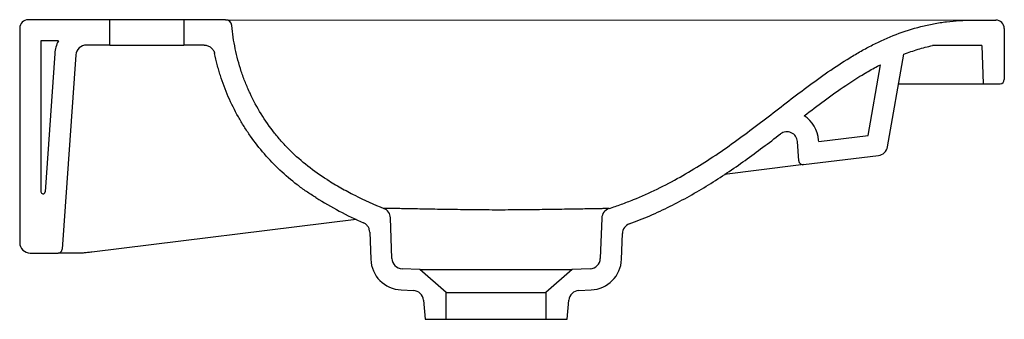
# Model space of a CAD drawing. Header units: millimetres. Extents: x 4586.285 to 4586.75, y 2350.777 to 2350.918.
import ezdxf

# ---------------------------------------------------------------- set-up
doc = ezdxf.new("R2010")
doc.units = ezdxf.units.MM
doc.layers.add('SANINDUSA', color=3, linetype='Continuous')

msp = doc.modelspace()

# ---------------------------------------------------------------- linework, layer by layer
at = {"layer": 'SANINDUSA'}
for p, q in [((4586.327968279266, 2350.918407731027), (4586.289468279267, 2350.918407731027)), ((4586.327968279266, 2350.906407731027), (4586.327968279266, 2350.918407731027)), ((4586.362968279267, 2350.918407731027), (4586.327968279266, 2350.918407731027)), ((4586.362968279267, 2350.918407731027), (4586.362968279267, 2350.906407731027)), ((4586.382677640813, 2350.918407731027), (4586.362968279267, 2350.918407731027)), ((4586.382677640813, 2350.918407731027), (4586.735863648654, 2350.918207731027)), ((4586.735468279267, 2350.918207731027), (4586.746468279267, 2350.918207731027)), ((4586.285468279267, 2350.914407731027), (4586.285468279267, 2350.813207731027)), ((4586.750468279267, 2350.914207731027), (4586.750468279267, 2350.890207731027)), ((4586.295468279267, 2350.908407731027), (4586.295468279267, 2350.837193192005)), ((4586.303731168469, 2350.908407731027), (4586.295468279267, 2350.908407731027)), ((4586.327968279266, 2350.906407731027), (4586.31699766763, 2350.906407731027)), ((4586.327968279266, 2350.906407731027), (4586.362968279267, 2350.906407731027)), ((4586.372631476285, 2350.906407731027), (4586.362968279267, 2350.906407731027)), ((4586.73983971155, 2350.906207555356), (4586.716603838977, 2350.906207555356)), ((4586.73983971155, 2350.906207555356), (4586.740468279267, 2350.888207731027)), ((4586.302034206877, 2350.902454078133), (4586.297465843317, 2350.837123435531)), ((4586.312009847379, 2350.901756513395), (4586.305598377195, 2350.810068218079)), ((4586.695320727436, 2350.858412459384), (4586.703028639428, 2350.902126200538)), ((4586.686115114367, 2350.863792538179), (4586.691998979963, 2350.897161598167)), ((4586.700574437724, 2350.888207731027), (4586.740468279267, 2350.888207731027)), ((4586.740468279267, 2350.888207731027), (4586.748468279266, 2350.888207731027)), ((4586.66280596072, 2350.860930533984), (4586.686115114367, 2350.863792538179)), ((4586.653418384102, 2350.851823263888), (4586.652787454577, 2350.860845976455)), ((4586.66280596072, 2350.860930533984), (4586.662763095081, 2350.861543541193)), ((4586.65565725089, 2350.849977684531), (4586.691006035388, 2350.854317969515)), ((4586.651966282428, 2350.84952449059), (4586.61828742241, 2350.845389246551)), ((4586.65565725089, 2350.849977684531), (4586.651966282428, 2350.84952449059)), ((4586.444434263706, 2350.824042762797), (4586.319557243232, 2350.808709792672)), ((4586.461256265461, 2350.805642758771), (4586.460584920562, 2350.824867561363)), ((4586.560344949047, 2350.824676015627), (4586.559680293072, 2350.805642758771)), ((4586.450815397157, 2350.81809302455), (4586.451262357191, 2350.805293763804)), ((4586.569674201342, 2350.805293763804), (4586.570099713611, 2350.817478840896)), ((4586.290468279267, 2350.808207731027), (4586.303603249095, 2350.808207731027)), ((4586.312029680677, 2350.808207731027), (4586.303603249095, 2350.808207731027)), ((4586.474519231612, 2350.800438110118), (4586.466027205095, 2350.800822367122)), ((4586.486936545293, 2350.789643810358), (4586.474519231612, 2350.800438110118)), ((4586.474519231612, 2350.800438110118), (4586.546417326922, 2350.800438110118)), ((4586.546417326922, 2350.800438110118), (4586.53400001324, 2350.789643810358)), ((4586.554909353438, 2350.800822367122), (4586.546417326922, 2350.800438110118)), ((4586.465575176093, 2350.790832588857), (4586.471390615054, 2350.790569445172)), ((4586.486936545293, 2350.776969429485), (4586.486936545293, 2350.789643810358)), ((4586.486936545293, 2350.789643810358), (4586.53400001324, 2350.789643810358)), ((4586.53400001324, 2350.789643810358), (4586.53400001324, 2350.776969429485)), ((4586.54954594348, 2350.790569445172), (4586.55536138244, 2350.790832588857)), ((4586.476145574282, 2350.786010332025), (4586.476936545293, 2350.776969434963)), ((4586.54400001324, 2350.776969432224), (4586.544790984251, 2350.786010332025)), ((4586.476936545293, 2350.776969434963), (4586.486936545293, 2350.776969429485)), ((4586.486936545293, 2350.776969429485), (4586.53400001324, 2350.776969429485)), ((4586.53400001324, 2350.776969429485), (4586.54400001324, 2350.776969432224))]:
    msp.add_line(p, q, dxfattribs=at)
for centre, radius, start, end in [((4586.289468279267, 2350.914407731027), 0.004000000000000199, 90, 180), ((4586.382677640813, 2350.915407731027), 0.003000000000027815, 4.963417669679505, 90), ((4586.746468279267, 2350.914207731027), 0.003999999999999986, 0, 90), ((4586.31699766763, 2350.901407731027), 0.01500000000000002, 152.1818607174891, 176.0000000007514), ((4586.31699766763, 2350.901407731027), 0.005000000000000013, 90, 176.0000000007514), ((4586.748468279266, 2350.890207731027), 0.002000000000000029, 270, 0), ((4586.647799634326, 2350.860497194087), 0.01500000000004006, 3.999999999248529, 57.02611491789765), ((4586.647799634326, 2350.860497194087), 0.005000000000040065, 3.999999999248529, 127.4892132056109), ((4586.69039668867, 2350.859280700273), 0.004999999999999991, 276.9999999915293, 350.0000000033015), ((4586.655413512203, 2350.851962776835), 0.002000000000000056, 183.9999999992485, 276.9999999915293), ((4586.296468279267, 2350.837193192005), 0.001, 180, 356.0000000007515), ((4586.455587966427, 2350.824693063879), 0.005000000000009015, 2.000000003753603, 68.78725703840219), ((4586.565341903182, 2350.824501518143), 0.005000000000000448, 108.0696538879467, 177.9999999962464), ((4586.575096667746, 2350.817304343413), 0.005000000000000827, 110.2101516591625, 177.9999999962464), ((4586.290468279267, 2350.813207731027), 0.005, 180, 270), ((4586.303603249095, 2350.810207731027), 0.002000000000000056, 270, 356.0000000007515), ((4586.466253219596, 2350.805817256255), 0.01500000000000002, 182.0000000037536, 267.4091818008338), ((4586.466253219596, 2350.805817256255), 0.005000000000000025, 182.0000000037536, 267.4091818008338), ((4586.554683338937, 2350.805817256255), 0.00500000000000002, 272.5908181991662, 357.9999999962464), ((4586.554683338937, 2350.805817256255), 0.015, 272.5908181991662, 357.9999999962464), ((4586.471164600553, 2350.78557455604), 0.005000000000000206, 4.999968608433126, 87.40918180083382), ((4586.549771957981, 2350.78557455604), 0.005000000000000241, 92.59081819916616, 175.0000313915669)]:
    msp.add_arc(centre, radius, start, end, dxfattribs=at)
for points, knots in [([(4586.430617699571, 2350.842919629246), (4586.427439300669, 2350.84487032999), (4586.424407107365, 2350.846988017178), (4586.418623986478, 2350.851544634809), (4586.415873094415, 2350.85398360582), (4586.41195822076, 2350.857883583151), (4586.410688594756, 2350.859223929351), (4586.408838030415, 2350.86129598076), (4586.408230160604, 2350.861996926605), (4586.407032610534, 2350.863419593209), (4586.406442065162, 2350.864142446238), (4586.40355223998, 2350.86778788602), (4586.401432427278, 2350.87081274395), (4586.397563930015, 2350.877072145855), (4586.395815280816, 2350.88030670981), (4586.393472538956, 2350.885316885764), (4586.392738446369, 2350.887013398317), (4586.391365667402, 2350.890460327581), (4586.390725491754, 2350.892215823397), (4586.388970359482, 2350.897507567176), (4586.388014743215, 2350.901079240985), (4586.386523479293, 2350.908308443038), (4586.385987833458, 2350.911965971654), (4586.38566639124, 2350.915667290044)], [0, 0, 0, 0, 0.1249999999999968, 0.1249999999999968, 0.2499999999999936, 0.2499999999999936, 0.3124999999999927, 0.3124999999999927, 0.3437499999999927, 0.3437499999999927, 0.3749999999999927, 0.3749999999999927, 0.499999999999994, 0.499999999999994, 0.6249999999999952, 0.6249999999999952, 0.6874999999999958, 0.6874999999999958, 0.7499999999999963, 0.7499999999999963, 0.8749999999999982, 0.8749999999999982, 1, 1, 1, 1]), ([(4586.563791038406, 2350.829254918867), (4586.564767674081, 2350.829573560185), (4586.565744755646, 2350.829902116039), (4586.567691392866, 2350.830576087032), (4586.568660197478, 2350.83092121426), (4586.571553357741, 2350.831980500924), (4586.573464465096, 2350.832718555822), (4586.57914672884, 2350.835024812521), (4586.582866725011, 2350.836685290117), (4586.59383762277, 2350.842007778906), (4586.600897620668, 2350.846014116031), (4586.611204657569, 2350.852533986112), (4586.61459309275, 2350.85479248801), (4586.621296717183, 2350.859441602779), (4586.624611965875, 2350.861832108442), (4586.634485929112, 2350.869133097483), (4586.640953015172, 2350.874162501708), (4586.653942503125, 2350.884142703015), (4586.660465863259, 2350.889093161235), (4586.670573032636, 2350.896072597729), (4586.673996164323, 2350.898324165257), (4586.679253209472, 2350.901532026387), (4586.681028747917, 2350.902574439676), (4586.684608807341, 2350.904581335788), (4586.686414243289, 2350.905546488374), (4586.695528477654, 2350.910155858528), (4586.703100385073, 2350.913146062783), (4586.712054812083, 2350.91542619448), (4586.713055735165, 2350.915664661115), (4586.715069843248, 2350.916111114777), (4586.716081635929, 2350.916318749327), (4586.719117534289, 2350.916891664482), (4586.721147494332, 2350.917207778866), (4586.72725510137, 2350.917962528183), (4586.731350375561, 2350.918208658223), (4586.735468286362, 2350.918207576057)], [0, 0, 0, 0, 0.01562500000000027, 0.01562500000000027, 0.03125000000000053, 0.03125000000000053, 0.06250000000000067, 0.06250000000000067, 0.1250000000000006, 0.1250000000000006, 0.2500000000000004, 0.2500000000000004, 0.3125000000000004, 0.3125000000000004, 0.3750000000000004, 0.3750000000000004, 0.5000000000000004, 0.5000000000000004, 0.6250000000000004, 0.6250000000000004, 0.6875000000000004, 0.6875000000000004, 0.7187500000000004, 0.7187500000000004, 0.7500000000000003, 0.7500000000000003, 0.8750000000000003, 0.8750000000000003, 0.8906250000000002, 0.8906250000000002, 0.9062500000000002, 0.9062500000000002, 0.9375000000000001, 0.9375000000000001, 1, 1, 1, 1]), ([(4586.372631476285, 2350.906407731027), (4586.373205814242, 2350.906407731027), (4586.373764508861, 2350.906311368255), (4586.37484617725, 2350.905927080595), (4586.375341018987, 2350.90564888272), (4586.376231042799, 2350.904925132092), (4586.376604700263, 2350.904496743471), (4586.377200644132, 2350.903517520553), (4586.377408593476, 2350.902991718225), (4586.377525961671, 2350.902429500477)], [0, 0, 0, 0, 0.25, 0.25, 0.5, 0.5, 0.75, 0.75, 1, 1, 1, 1]), ([(4586.703028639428, 2350.902126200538), (4586.70524016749, 2350.902976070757), (4586.707475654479, 2350.90374625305), (4586.711999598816, 2350.905110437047), (4586.714287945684, 2350.90570480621), (4586.716603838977, 2350.906207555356)], [0, 0, 0, 0, 0.5, 0.5, 1, 1, 1, 1]), ([(4586.425386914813, 2350.834396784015), (4586.423870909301, 2350.835327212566), (4586.422375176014, 2350.83629819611), (4586.419424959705, 2350.838322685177), (4586.417966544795, 2350.83937935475), (4586.413696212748, 2350.842643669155), (4586.410982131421, 2350.844948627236), (4586.405811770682, 2350.849808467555), (4586.403355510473, 2350.852363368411), (4586.398701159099, 2350.857723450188), (4586.396503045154, 2350.860528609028), (4586.393922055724, 2350.864196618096), (4586.39341377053, 2350.864939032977), (4586.392419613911, 2350.866431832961), (4586.391933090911, 2350.867183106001), (4586.390504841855, 2350.869451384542), (4586.389594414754, 2350.87098283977), (4586.386986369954, 2350.875634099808), (4586.38541167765, 2350.878810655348), (4586.382587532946, 2350.885313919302), (4586.381338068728, 2350.888640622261), (4586.379984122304, 2350.892894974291), (4586.379723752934, 2350.893750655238), (4586.379224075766, 2350.895471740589), (4586.378984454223, 2350.896338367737), (4586.378300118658, 2350.898943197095), (4586.37789031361, 2350.900684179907), (4586.377525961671, 2350.902429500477)], [0, 0, 0, 0, 0.0625000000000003, 0.0625000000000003, 0.1250000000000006, 0.1250000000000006, 0.2499999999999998, 0.2499999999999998, 0.3749999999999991, 0.3749999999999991, 0.4999999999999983, 0.4999999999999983, 0.5312499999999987, 0.5312499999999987, 0.5624999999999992, 0.5624999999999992, 0.6250000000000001, 0.6250000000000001, 0.7500000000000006, 0.7500000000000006, 0.8750000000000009, 0.8750000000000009, 0.9062500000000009, 0.9062500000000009, 0.9375000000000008, 0.9375000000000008, 1, 1, 1, 1]), ([(4586.655963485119, 2350.873080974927), (4586.659112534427, 2350.875489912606), (4586.662249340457, 2350.87786306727), (4586.668770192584, 2350.882649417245), (4586.672156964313, 2350.88505459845), (4586.678120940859, 2350.889056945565), (4586.680685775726, 2350.890703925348), (4586.685217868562, 2350.893444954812), (4586.687173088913, 2350.894573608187), (4586.69008703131, 2350.896163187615), (4586.691041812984, 2350.896669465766), (4586.691998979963, 2350.897161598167)], [0.5156412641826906, 0.5156412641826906, 0.5156412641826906, 0.5156412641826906, 0.5766924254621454, 0.5766924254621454, 0.6422154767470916, 0.6422154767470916, 0.6910794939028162, 0.6910794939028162, 0.7276110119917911, 0.7276110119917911, 0.7453623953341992, 0.7453623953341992, 0.7453623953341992, 0.7453623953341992]), ([(4586.573369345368, 2350.821996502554), (4586.575004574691, 2350.82259847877), (4586.576633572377, 2350.823224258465), (4586.579879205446, 2350.82452303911), (4586.581497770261, 2350.825196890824), (4586.586320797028, 2350.827282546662), (4586.58948483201, 2350.828754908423), (4586.598834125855, 2350.833399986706), (4586.60487571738, 2350.836802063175), (4586.616660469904, 2350.844082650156), (4586.622401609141, 2350.847964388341), (4586.633689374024, 2350.856038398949), (4586.6392362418, 2350.860230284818), (4586.644756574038, 2350.86446453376)], [0, 0, 0, 0, 0.06250000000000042, 0.06250000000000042, 0.1250000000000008, 0.1250000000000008, 0.2500000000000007, 0.2500000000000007, 0.5000000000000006, 0.5000000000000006, 0.7500000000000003, 0.7500000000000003, 1, 1, 1, 1]), ([(4586.430617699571, 2350.842919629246), (4586.432764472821, 2350.84160207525), (4586.434930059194, 2350.840320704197), (4586.439299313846, 2350.837848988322), (4586.441503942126, 2350.836657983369), (4586.448186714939, 2350.833239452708), (4586.452732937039, 2350.831164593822), (4586.457397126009, 2350.829354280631)], [0, 0, 0, 0, 0.25, 0.25, 0.5, 0.5, 1, 1, 1, 1]), ([(4586.460144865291, 2350.829299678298), (4586.460140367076, 2350.829299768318), (4586.45941375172, 2350.829314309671), (4586.458549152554, 2350.82933114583), (4586.457560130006, 2350.829350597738), (4586.457451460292, 2350.829353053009), (4586.457397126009, 2350.829354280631)], [0, 0, 0, 0, 0.002136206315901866, 0.3450702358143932, 0.6725385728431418, 1, 1, 1, 1]), ([(4586.560940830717, 2350.829201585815), (4586.56090075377, 2350.829200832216), (4586.560320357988, 2350.829189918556), (4586.558619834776, 2350.829157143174), (4586.555822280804, 2350.829105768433), (4586.552369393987, 2350.829045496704), (4586.548403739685, 2350.828978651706), (4586.543940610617, 2350.828906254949), (4586.539021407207, 2350.82882822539), (4586.533716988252, 2350.828748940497), (4586.528105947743, 2350.828674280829), (4586.522251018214, 2350.828610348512), (4586.516239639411, 2350.828567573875), (4586.510148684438, 2350.828556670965), (4586.504064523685, 2350.828587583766), (4586.498072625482, 2350.828647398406), (4586.492254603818, 2350.828726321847), (4586.486696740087, 2350.82881359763), (4586.481459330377, 2350.82890322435), (4586.476609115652, 2350.828989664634), (4586.47221996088, 2350.829068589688), (4586.468322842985, 2350.829140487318), (4586.464974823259, 2350.829203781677), (4586.462179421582, 2350.829258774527), (4586.460822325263, 2350.829286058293), (4586.460144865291, 2350.829299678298)], [0, 0, 0, 0, 0.003344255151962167, 0.04843162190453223, 0.0933825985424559, 0.1385363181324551, 0.1838307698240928, 0.2289825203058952, 0.2745214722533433, 0.3202069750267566, 0.3657393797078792, 0.4112300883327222, 0.45687617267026, 0.5023595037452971, 0.5478236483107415, 0.5934501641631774, 0.6389213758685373, 0.6842743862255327, 0.7297788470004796, 0.7751378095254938, 0.8202081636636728, 0.8654211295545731, 0.9104936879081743, 0.9553186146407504, 1, 1, 1, 1]), ([(4586.563791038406, 2350.829254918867), (4586.563722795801, 2350.829253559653), (4586.563586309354, 2350.8292508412), (4586.562617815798, 2350.829233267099), (4586.561483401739, 2350.829211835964), (4586.560940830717, 2350.829201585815)], [0, 0, 0, 0, 0.3428434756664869, 0.6856931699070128, 1, 1, 1, 1]), ([(4586.450815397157, 2350.81809302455), (4586.450798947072, 2350.818564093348), (4586.450717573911, 2350.819021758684), (4586.450500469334, 2350.819688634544), (4586.450411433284, 2350.819908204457), (4586.450206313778, 2350.820327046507), (4586.45008978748, 2350.820528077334), (4586.44982898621, 2350.820913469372), (4586.449683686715, 2350.821098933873), (4586.449368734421, 2350.821447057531), (4586.449032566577, 2350.82176960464), (4586.448655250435, 2350.822042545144), (4586.448256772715, 2350.822289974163), (4586.448047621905, 2350.822400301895), (4586.447831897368, 2350.82249520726)], [0, 0, 0, 0, 0.2500000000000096, 0.2500000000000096, 0.375000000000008, 0.375000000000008, 0.5000000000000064, 0.5000000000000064, 0.6250000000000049, 0.6250000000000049, 0.7500000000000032, 0.8750000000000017, 0.8750000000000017, 1, 1, 1, 1]), ([(4586.315468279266, 2350.808207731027), (4586.315074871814, 2350.808207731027), (4586.314706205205, 2350.808207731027), (4586.314017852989, 2350.808207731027), (4586.313697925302, 2350.808207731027), (4586.312832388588, 2350.808207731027), (4586.312371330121, 2350.808207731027), (4586.312029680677, 2350.808207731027)], [0, 0, 0, 0, 0.2500000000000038, 0.2500000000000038, 0.5000000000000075, 0.5000000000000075, 1, 1, 1, 1]), ([(4586.319557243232, 2350.808709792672), (4586.318809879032, 2350.808618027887), (4586.318100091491, 2350.808530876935), (4586.317090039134, 2350.8084068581), (4586.31676252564, 2350.8083666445), (4586.316126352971, 2350.808288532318), (4586.315817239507, 2350.808250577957), (4586.315521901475, 2350.808214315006)], [0, 0, 0, 0, 0.5000000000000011, 0.5000000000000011, 0.7500000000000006, 0.7500000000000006, 1, 1, 1, 1])]:
    msp.add_open_spline(points, degree=3, knots=knots, dxfattribs=at)
msp.add_open_spline([(4586.425386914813, 2350.834396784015), (4586.432618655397, 2350.829958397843), (4586.440059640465, 2350.825914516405), (4586.447831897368, 2350.82249520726)], degree=3, dxfattribs=at)

doc.saveas('drawing.dxf')
